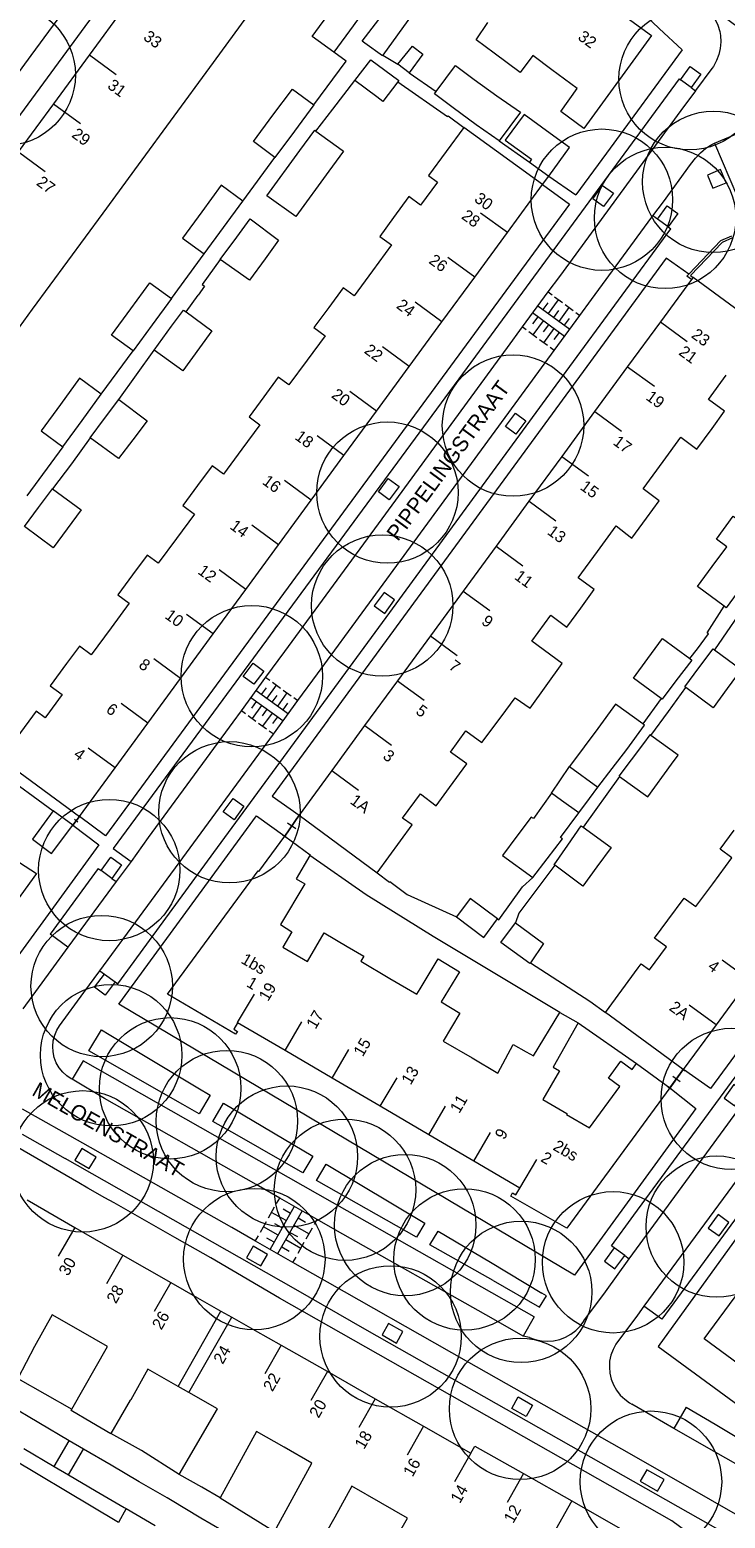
# Model space of a CAD drawing. Header units: metres. Extents: x 134994 to 136506, y 457393 to 459006.
# Tile 35 of 171: x 135656 to 135719, y 457576 to 457710. Entities that reach past the tile are written whole.
import ezdxf
from ezdxf.enums import TextEntityAlignment as Align

# ---------------------------------------------------------------- set-up
doc = ezdxf.new("R2010")
doc.units = ezdxf.units.M
for name, color, linetype, lineweight in [('B-WE-GR-BOOM-S', 250, 'Continuous', 13), ('B-WE-KG_BEBOUWING', 251, 'Continuous', 20), ('B-WE-KG_BEBOUWING TUSSENMUUR', 251, 'Continuous', 5), ('B-WE-KG_HUISNR', 251, 'Continuous', 5), ('B-WE-KG_ONDERGROND_REST', 251, 'Continuous', 5), ('B-WE-KG_STRAATNAAM', 251, 'Continuous', 5)]:
    doc.layers.add(name, color=color, linetype=linetype, lineweight=lineweight)
doc.styles.add('Styledgn000', font='dgn000.shx')

# ---------------------------------------------------------------- blocks, each defined once
blk = doc.blocks.new('SGR-BOOM_02')
blk.add_circle((0, 0), 6.4)

msp = doc.modelspace()

# ---------------------------------------------------------------- linework, layer by layer
at = {"layer": 'B-WE-KG_BEBOUWING', "flags": 128}
for points in [[(135681.84, 457709.67), (135683.58, 457712.06), (135685.33, 457714.45), (135687.28, 457713.03), (135685.54, 457710.63), (135683.79, 457708.24)], [(135690.61, 457706.38), (135689.58, 457707.17), (135690.93, 457708.79), (135691.86, 457708.07)], [(135685.71, 457705.67), (135687.16, 457707.55), (135689.67, 457705.68), (135689.58, 457705.56), (135688.24, 457703.78), (135687.68, 457704.2)], [(135698.78, 457700.23), (135696.69, 457701.67), (135694.6, 457703.22), (135692.91, 457704.47), (135693.06, 457704.67), (135694.82, 457707.04), (135696.51, 457705.78), (135698.54, 457704.28), (135700.69, 457702.81)], [(135678.46, 457698.72), (135676.52, 457700.17), (135678.29, 457702.54), (135680.06, 457704.91), (135682, 457703.47), (135680.23, 457701.09)], [(135703.38, 457700.89), (135701.02, 457702.6), (135699.32, 457700.27), (135701.69, 457698.55), (135701.51, 457698.3), (135703.26, 457697.03), (135705.13, 457699.61)], [(135702.7, 457696.26), (135695.58, 457701.44), (135692.38, 457697.08), (135693.19, 457696.49), (135691.65, 457694.4), (135690.59, 457695.18), (135689.19, 457693.27), (135687.95, 457691.57), (135689.01, 457690.79), (135687.3, 457688.45), (135685.64, 457686.18), (135684.65, 457686.91), (135683.34, 457685.14), (135682, 457683.31), (135683, 457682.58), (135681.38, 457680.37), (135679.73, 457678.12), (135678.77, 457678.82), (135677.46, 457677.04), (135676.12, 457675.22), (135677.09, 457674.51), (135675.46, 457672.29), (135673.81, 457670.04), (135672.78, 457670.8), (135671.47, 457669.02), (135670.13, 457667.2), (135671.17, 457666.43), (135669.55, 457664.22), (135667.9, 457661.98), (135666.9, 457662.72), (135665.58, 457660.92), (135664.25, 457659.12), (135665.26, 457658.37), (135663.63, 457656.14), (135661.84, 457653.7), (135660.78, 457654.48), (135659.61, 457652.89), (135658.13, 457650.88), (135659.2, 457650.09), (135657.71, 457648.07), (135657.66, 457647.99), (135656.86, 457648.58), (135653.67, 457644.26), (135660.76, 457639.06), (135663.99, 457643.47), (135666.95, 457647.5), (135669.91, 457651.54), (135672.87, 457655.58), (135675.83, 457659.61), (135678.79, 457663.65), (135681.75, 457667.69), (135684.71, 457671.72), (135687.67, 457675.76), (135690.63, 457679.8), (135693.59, 457683.84), (135696.55, 457687.87), (135699.51, 457691.91)], [(135684.56, 457699.36), (135684.67, 457699.28), (135683.35, 457697.47), (135680.37, 457693.38), (135677.74, 457695.25), (135680.73, 457699.34), (135682.07, 457701.17), (135682.17, 457701.1)], [(135672.05, 457689.98), (135673.8, 457692.37), (135675.55, 457694.76), (135673.6, 457696.19), (135671.85, 457693.8), (135670.1, 457691.41)], [(135678.8, 457691.22), (135677.58, 457689.55), (135676.16, 457687.59), (135673.52, 457689.47), (135675.01, 457691.51), (135676.22, 457693.16)], [(135669.1, 457685.93), (135667.36, 457683.57), (135665.63, 457681.21), (135663.68, 457682.64), (135665.41, 457685), (135667.15, 457687.36)], [(135670.42, 457684.73), (135672.76, 457683.03), (135671.64, 457681.49), (135670.12, 457679.4), (135667.54, 457681.27), (135669.1, 457683.43), (135670.18, 457684.9)], [(135659.26, 457672.53), (135661, 457674.91), (135662.73, 457677.29), (135660.78, 457678.72), (135659.04, 457676.34), (135657.3, 457673.96)], [(135663.03, 457675.07), (135664.33, 457676.8), (135666.89, 457674.86), (135665.59, 457673.15), (135664.3, 457671.45), (135661.73, 457673.33)], [(135657.07, 457667.01), (135658.34, 457668.72), (135660.93, 457666.81), (135659.65, 457665.09), (135658.39, 457663.38), (135655.8, 457665.29)], [(135719.15, 457658.08), (135716.73, 457659.88), (135718.06, 457661.67), (135719.38, 457663.45), (135718.44, 457664.15), (135719.95, 457666.25), (135723.52, 457663.69), (135721.96, 457661.52), (135720.65, 457659.74), (135719.33, 457657.95)], [(135712.22, 457653.34), (135713.56, 457655.16), (135716.02, 457653.35), (135716.21, 457653.21), (135714.77, 457651.32), (135713.51, 457649.67), (135713.44, 457649.72), (135710.92, 457651.57)], [(135716.85, 457652.51), (135718.13, 457654.24), (135718.25, 457654.15), (135720.68, 457652.36), (135719.41, 457650.63), (135718.14, 457648.9), (135715.68, 457650.72), (135715.59, 457650.78)], [(135709.01, 457643.41), (135710.33, 457645.12), (135711.92, 457647.32), (135711.76, 457647.43), (135709.29, 457649.21), (135707.7, 457647.01), (135706.47, 457645.37), (135705.13, 457643.57), (135707.7, 457641.71)], [(135709.65, 457642.66), (135712.23, 457640.82), (135714.38, 457643.79), (135714.97, 457644.6), (135712.5, 457646.38), (135712.4, 457646.45), (135711.82, 457645.65), (135709.61, 457642.7)], [(135638.42, 457634.66), (135634.17, 457637.75), (135634.81, 457638.62), (135639.64, 457645.21), (135641.54, 457643.97), (135640.51, 457642.55), (135642.89, 457640.82), (135645.38, 457639.01), (135646.27, 457640.23), (135647.89, 457639.06), (135649.48, 457637.91), (135648.57, 457636.7), (135651.28, 457634.73), (135653.83, 457632.88), (135655.33, 457634.9), (135656.89, 457633.88), (135650.86, 457625.61), (135646.8, 457628.57), (135642.52, 457631.68)], [(135660.16, 457638.26), (135658.4, 457639.56), (135656.51, 457636.99), (135658.23, 457635.71), (135660.17, 457638.26)], [(135704.98, 457636.45), (135706.2, 457638.2), (135706.37, 457638.08), (135708.91, 457636.23), (135707.62, 457634.49), (135706.33, 457632.75), (135703.8, 457634.63), (135703.75, 457634.67)], [(135711.21, 457616.68), (135714.23, 457614.48), (135704.9, 457601.77), (135699.81, 457604.69), (135699.96, 457604.98), (135700.29, 457604.79), (135700.65, 457605.4), (135696.46, 457607.85), (135692.4, 457610.23), (135688, 457612.82), (135683.66, 457615.36), (135679.39, 457617.86), (135675.09, 457620.38), (135674.74, 457619.79), (135675.08, 457619.6), (135674.89, 457619.33), (135668.75, 457622.97), (135676.94, 457634.13), (135677.01, 457634.08), (135679.35, 457637.28), (135681.67, 457635.59), (135681.62, 457635.52), (135680.38, 457633.42), (135681.17, 457632.95), (135678.97, 457629.26), (135679.99, 457628.62), (135679.17, 457627.23), (135681.42, 457625.92), (135682.91, 457628.53), (135685.02, 457627.29), (135686.52, 457626.41), (135686.24, 457625.94), (135688.88, 457624.39), (135691.32, 457622.97), (135691.6, 457623.44), (135693.24, 457626.15), (135695.16, 457624.99), (135693.52, 457622.28), (135695.2, 457621.26), (135693.71, 457618.71), (135696.32, 457617.19), (135698.64, 457615.82), (135700.03, 457618.42), (135701.2, 457617.75), (135701.88, 457617.38), (135704.27, 457621.32), (135705.91, 457620.36), (135703.64, 457616.35), (135704.22, 457616.01), (135702.71, 457613.44), (135704.88, 457612.17), (135704.91, 457612.15), (135704.86, 457612.07), (135706.93, 457610.85), (135709.69, 457614.61), (135708.66, 457615.36), (135709.79, 457616.9), (135710.82, 457616.15)], [(135698.61, 457629.78), (135696.15, 457631.63), (135694.89, 457629.97), (135697.39, 457628.1)], [(135700.24, 457629.43), (135702.79, 457627.55), (135701.6, 457625.81), (135701.54, 457625.73), (135698.93, 457627.65)], [(135725.58, 457585.7), (135721.44, 457588.74), (135717.33, 457591.76), (135723.36, 457599.95), (135725.24, 457598.58), (135723.7, 457596.56), (135725.97, 457594.91), (135728.3, 457593.2), (135729.21, 457594.47), (135731.03, 457593.12), (135732.68, 457591.9), (135731.77, 457590.68), (135734.27, 457588.85), (135736.6, 457587.15), (135737.4, 457588.41), (135739.26, 457587.09), (135733.76, 457579.71), (135733.76, 457579.7), (135729.73, 457582.66)]]:
    msp.add_lwpolyline(points, close=True, dxfattribs=at)
for points in [[(135655.26, 457699.21), (135658.45, 457703.56), (135661.69, 457707.98), (135664.92, 457712.39)], [(135691.83, 457712.96), (135688.22, 457707.96), (135688.2, 457707.92), (135686.61, 457709.07), (135686.35, 457709.25), (135687.87, 457711.2)], [(135708.16, 457712.96), (135712.55, 457709.74), (135706.42, 457701.35), (135704.34, 457702.87), (135705.83, 457704.95), (135703.53, 457706.66), (135701.81, 457707.94), (135700.67, 457706.41), (135698.3, 457708.17), (135696.68, 457709.37), (135697.75, 457710.93)], [(135675.74, 457711.22), (135672.55, 457706.87), (135669.32, 457702.45), (135666.08, 457698.04), (135662.89, 457693.68), (135659.69, 457689.33), (135656.5, 457684.97), (135653.31, 457680.62)], [(135723.36, 457682.7), (135716.32, 457687.86), (135716.17, 457687.66), (135713.36, 457683.84), (135710.39, 457679.78), (135707.41, 457675.71), (135704.44, 457671.65), (135701.46, 457667.59), (135698.49, 457663.53), (135695.51, 457659.46), (135692.54, 457655.4), (135689.56, 457651.34), (135686.58, 457647.28), (135683.61, 457643.22), (135680.65, 457639.18), (135687.71, 457633.94), (135690.89, 457638.3), (135690.02, 457638.91), (135691.63, 457641.11), (135693.07, 457640.03), (135694.26, 457641.66), (135695.84, 457643.82), (135694.37, 457644.86), (135695.75, 457646.81), (135697.2, 457645.75), (135698.95, 457648.08), (135700.2, 457649.79), (135701.56, 457648.87), (135704.48, 457652.9), (135701.72, 457654.92), (135703.45, 457657.27), (135704.89, 457656.2), (135706.15, 457657.92), (135707.38, 457659.61), (135705.92, 457660.66), (135707.67, 457663.05), (135709.35, 457665.35), (135710.77, 457664.25), (135712.09, 457666.05), (135713.25, 457667.64), (135711.8, 457668.7), (135713.61, 457671.18), (135715.22, 457673.38), (135716.65, 457672.29), (135718.04, 457674.18), (135719.17, 457675.74), (135717.73, 457676.81), (135719.32, 457678.99)], [(135705.97, 457639.37), (135704.42, 457640.49), (135703.51, 457641.16), (135701.87, 457638.86), (135701.67, 457639), (135700.36, 457637.26), (135699.06, 457635.51), (135701.82, 457633.54), (135703.1, 457635.21), (135704.49, 457637.04), (135704.33, 457637.15), (135705.97, 457639.37), (135706.93, 457640.67), (135707.7, 457641.71)], [(135721.39, 457624.26), (135718.4, 457620.18), (135715.43, 457616.16), (135708.38, 457621.3), (135711.36, 457625.36), (135711.63, 457625.72), (135712.38, 457625.17), (135713.91, 457627.25), (135712.84, 457628.03), (135714.04, 457629.66), (135715.52, 457631.67), (135716.58, 457630.89), (135718.1, 457632.95), (135719.83, 457635.31), (135718.77, 457636.09), (135720.03, 457637.8)], [(135656.02, 457604.34), (135660.34, 457601.85), (135664.71, 457599.34), (135669.03, 457596.86), (135671.45, 457595.47), (135673.58, 457594.27), (135674.55, 457593.72), (135676.69, 457592.53), (135679.03, 457591.19), (135683.18, 457588.83), (135687.54, 457586.34), (135691.92, 457583.85), (135696.19, 457581.42), (135696.57, 457582.06), (135700.98, 457579.56), (135705.34, 457577.09), (135709.93, 457574.48)], [(135678.44, 457574.33), (135681.82, 457580.5), (135679.31, 457581.94), (135676.79, 457583.38), (135673.52, 457577.37), (135671.84, 457578.32), (135669.81, 457579.47), (135673.26, 457585.41), (135670.68, 457586.89), (135669.71, 457587.45), (135666.96, 457589.01), (135665.41, 457586.23), (135665.37, 457586.22), (135663.62, 457583.2), (135663.61, 457583.17), (135661.87, 457584.18), (135660.02, 457585.26), (135660.09, 457585.4), (135663.3, 457591.08), (135660.88, 457592.46), (135658.3, 457593.92), (135656.71, 457591.06), (135655.19, 457588.17)], [(135674.55, 457573.91), (135671.77, 457575.54), (135669, 457577.18), (135668.7, 457577.36), (135666.17, 457578.83), (135663.65, 457580.31), (135661.13, 457581.78), (135659.85, 457582.53), (135657.1, 457584.16), (135654.35, 457585.79)], [(135655.74, 457581.83), (135658.49, 457580.21), (135659.77, 457579.46), (135662.29, 457577.98), (135664.81, 457576.5), (135664.99, 457576.4), (135667.63, 457574.85)], [(135687.78, 457570.86), (135690.48, 457575.53), (135688.04, 457576.93), (135685.43, 457578.42), (135683.9, 457575.63), (135682.02, 457572.33)]]:
    msp.add_lwpolyline(points, dxfattribs=at)
at = {"layer": 'B-WE-KG_BEBOUWING'}
for points in [[(135703.51, 457641.16), (135705.13, 457643.57)], [(135669.71, 457587.45), (135673.58, 457594.27)], [(135670.68, 457586.89), (135674.55, 457593.72)], [(135658.49, 457580.21), (135659.85, 457582.53)], [(135659.77, 457579.46), (135661.13, 457581.78)]]:
    msp.add_lwpolyline(points, dxfattribs=at)
at = {"layer": 'B-WE-KG_BEBOUWING TUSSENMUUR'}
for p, q in [((135661.67, 457707.99), (135664.09, 457706.21)), ((135658.43, 457703.58), (135660.85, 457701.8)), ((135655.24, 457699.22), (135657.66, 457697.45)), ((135699.51, 457691.91), (135697.09, 457693.68)), ((135696.55, 457687.87), (135694.13, 457689.65)), ((135693.59, 457683.84), (135691.17, 457685.61)), ((135713.37, 457683.84), (135715.79, 457682.06)), ((135690.63, 457679.8), (135688.21, 457681.57)), ((135710.39, 457679.77), (135712.82, 457678)), ((135687.67, 457675.76), (135685.25, 457677.54)), ((135707.42, 457675.71), (135709.84, 457673.94)), ((135684.71, 457671.72), (135682.29, 457673.5)), ((135704.44, 457671.65), (135706.86, 457669.88)), ((135681.75, 457667.69), (135679.33, 457669.46)), ((135701.47, 457667.59), (135703.89, 457665.82)), ((135678.79, 457663.65), (135676.37, 457665.42)), ((135698.49, 457663.53), (135700.91, 457661.75)), ((135675.83, 457659.61), (135673.41, 457661.39)), ((135695.51, 457659.46), (135697.93, 457657.69)), ((135672.87, 457655.58), (135670.45, 457657.35)), ((135692.54, 457655.4), (135694.96, 457653.63)), ((135669.91, 457651.54), (135667.49, 457653.31)), ((135689.56, 457651.34), (135691.98, 457649.57)), ((135666.95, 457647.5), (135664.53, 457649.28)), ((135686.59, 457647.28), (135689.01, 457645.51)), ((135663.99, 457643.47), (135661.57, 457645.24)), ((135683.61, 457643.22), (135686.03, 457641.44)), ((135721.39, 457624.26), (135718.97, 457626.03)), ((135675.09, 457620.39), (135676.61, 457622.97)), ((135718.4, 457620.18), (135715.98, 457621.96)), ((135679.39, 457617.86), (135680.91, 457620.45)), ((135683.66, 457615.36), (135685.17, 457617.95)), ((135688, 457612.82), (135689.52, 457615.4)), ((135692.4, 457610.23), (135693.92, 457612.82)), ((135696.46, 457607.85), (135697.98, 457610.44)), ((135700.65, 457605.4), (135702.17, 457607.99)), ((135660.34, 457601.85), (135658.85, 457599.25)), ((135664.71, 457599.34), (135663.21, 457596.74)), ((135669.03, 457596.86), (135667.54, 457594.25)), ((135679.03, 457591.19), (135677.55, 457588.58)), ((135683.21, 457588.8), (135681.73, 457586.19)), ((135687.54, 457586.34), (135686.06, 457583.73)), ((135691.92, 457583.85), (135690.44, 457581.24)), ((135696.19, 457581.42), (135694.71, 457578.81)), ((135700.98, 457579.56), (135699.5, 457576.95)), ((135705.34, 457577.09), (135703.86, 457574.48))]:
    msp.add_line(p, q, dxfattribs=at)
at = {"layer": 'B-WE-KG_ONDERGROND_REST'}
for p, q in [((135662.67, 457712.5), (135646.88, 457691)), ((135684.91, 457707.43), (135683.79, 457708.24)), ((135688.22, 457707.96), (135689.58, 457707.17)), ((135682, 457703.47), (135684.91, 457707.43)), ((135690.61, 457706.38), (135693.06, 457704.67)), ((135715.07, 457705.83), (135715.18, 457705.74)), ((135716.14, 457705.04), (135716.53, 457704.76)), ((135698.78, 457700.23), (135701.51, 457698.3)), ((135675.55, 457694.76), (135678.46, 457698.72)), ((135713.65, 457694.71), (135716.1, 457698.08)), ((135702.7, 457696.26), (135703.26, 457697.03)), ((135703.26, 457697.03), (135705.7, 457695.34)), ((135714.06, 457692.42), (135714.31, 457692.24)), ((135669.1, 457685.93), (135672.05, 457689.98)), ((135703.19, 457686.54), (135703.55, 457686.28)), ((135702.26, 457685.29), (135705.15, 457683.16)), ((135702.74, 457684.94), (135703.21, 457685.56)), ((135703.23, 457684.58), (135704.15, 457685.83)), ((135703.79, 457686.1), (135704.51, 457685.57)), ((135704.19, 457683.87), (135705.11, 457685.12)), ((135704.75, 457685.39), (135705.48, 457684.86)), ((135704.68, 457682.5), (135701.77, 457684.64)), ((135702.26, 457684.28), (135701.79, 457683.65)), ((135702.74, 457683.93), (135701.81, 457682.66)), ((135703.71, 457684.23), (135704.17, 457684.85)), ((135704.67, 457683.52), (135705.14, 457684.14)), ((135705.72, 457684.68), (135706.08, 457684.41)), ((135701.2, 457683.1), (135700.84, 457683.37)), ((135702.17, 457682.39), (135701.45, 457682.92)), ((135703.23, 457683.57), (135702.76, 457682.93)), ((135703.71, 457683.22), (135702.78, 457681.94)), ((135704.2, 457682.86), (135703.73, 457682.22)), ((135662.73, 457677.29), (135665.63, 457681.21)), ((135664.33, 457676.8), (135667.54, 457681.27)), ((135703.14, 457681.68), (135702.42, 457682.21)), ((135703.75, 457681.23), (135703.38, 457681.5)), ((135661.73, 457673.33), (135660.06, 457670.97)), ((135659.26, 457672.53), (135655.99, 457668.09)), ((135660.06, 457670.97), (135658.34, 457668.72)), ((135717.6, 457655.68), (135719.15, 457658.08)), ((135721.5, 457658.84), (135718.25, 457654.15)), ((135716.02, 457653.35), (135716.71, 457654.23)), ((135677.63, 457651.64), (135678, 457651.38)), ((135676.78, 457650.45), (135679.69, 457648.35)), ((135677.26, 457650.1), (135677.69, 457650.7)), ((135677.75, 457649.75), (135678.6, 457650.94)), ((135678.23, 457649.4), (135678.66, 457650)), ((135678.24, 457651.2), (135678.97, 457650.68)), ((135678.72, 457649.05), (135679.57, 457650.24)), ((135679.21, 457650.5), (135679.94, 457649.98)), ((135679.17, 457647.72), (135676.28, 457649.8)), ((135676.76, 457649.45), (135676.34, 457648.85)), ((135677.24, 457649.1), (135676.39, 457647.91)), ((135677.73, 457648.76), (135677.3, 457648.16)), ((135679.2, 457648.7), (135679.63, 457649.3)), ((135680.18, 457649.81), (135680.55, 457649.54)), ((135675.79, 457648.35), (135675.43, 457648.61)), ((135676.75, 457647.65), (135676.03, 457648.17)), ((135677.71, 457646.96), (135676.99, 457647.48)), ((135678.21, 457648.41), (135677.35, 457647.22)), ((135678.69, 457648.06), (135678.26, 457647.47)), ((135678.32, 457646.53), (135677.95, 457646.79)), ((135653.51, 457643.12), (135658.4, 457639.56)), ((135709.65, 457642.66), (135706.37, 457638.08)), ((135706.93, 457640.67), (135707.7, 457641.71)), ((135680.44, 457639.32), (135680.82, 457639.05)), ((135660.25, 457638.21), (135660.09, 457638.33)), ((135660.16, 457638.26), (135660.77, 457639.06)), ((135660.76, 457639.06), (135660.16, 457638.26)), ((135660.17, 457638.27), (135660.77, 457639.06)), ((135660.63, 457638.54), (135660.31, 457638.79)), ((135660.85, 457639), (135660.7, 457639.12)), ((135660.77, 457639.06), (135660.76, 457639.06)), ((135680.63, 457639.18), (135679.33, 457637.27)), ((135680.65, 457639.18), (135679.35, 457637.28)), ((135679.35, 457637.28), (135680.65, 457639.18)), ((135679.6, 457638.49), (135680.37, 457637.97)), ((135679.14, 457637.4), (135679.52, 457637.14)), ((135662.47, 457634.34), (135658.11, 457628.4)), ((135662.47, 457634.34), (135662.72, 457634.16)), ((135663.69, 457633.45), (135664.1, 457633.16)), ((135659.73, 457627.21), (135658.11, 457628.4)), ((135662.62, 457625.09), (135663.03, 457624.79)), ((135663.99, 457624.08), (135664.24, 457623.9)), ((135705.91, 457620.36), (135711.21, 457616.68)), ((135663.45, 457619.32), (135671.5, 457614.5)), ((135670.12, 457612.98), (135661.62, 457617.83)), ((135661.1, 457616.94), (135660.11, 457615.26)), ((135715.43, 457616.15), (135714.22, 457614.45)), ((135715.43, 457616.16), (135714.23, 457614.48)), ((135714.23, 457614.48), (135715.43, 457616.16)), ((135714.48, 457615.54), (135715.16, 457615.06)), ((135715.26, 457616.27), (135715.6, 457616.03)), ((135714.05, 457614.57), (135714.39, 457614.33)), ((135655.57, 457610.3), (135659.47, 457608.08)), ((135678.62, 457604.02), (135678.9, 457604.51)), ((135677.89, 457602.72), (135678.44, 457603.7)), ((135678.02, 457599.85), (135680.23, 457603.76)), ((135679.49, 457602.46), (135678.16, 457603.21)), ((135680.93, 457603.36), (135678.71, 457599.45)), ((135679.86, 457603.11), (135679.2, 457603.49)), ((135677.15, 457601.41), (135677.7, 457602.39)), ((135678.75, 457601.16), (135677.43, 457601.9)), ((135679.12, 457601.81), (135678.46, 457602.18)), ((135680.19, 457602.05), (135681.55, 457601.28)), ((135680.56, 457602.71), (135681.24, 457602.32)), ((135681.83, 457601.77), (135681.27, 457600.79)), ((135682.29, 457602.59), (135682.01, 457602.1)), ((135676.69, 457600.6), (135676.97, 457601.09)), ((135678.39, 457600.5), (135677.72, 457600.88)), ((135679.45, 457600.75), (135680.81, 457599.98)), ((135679.82, 457601.4), (135680.5, 457601.02)), ((135681.09, 457600.47), (135680.53, 457599.49)), ((135679.08, 457600.1), (135679.76, 457599.71)), ((135680.35, 457599.16), (135680.07, 457598.68)), ((135710.14, 457599.3), (135710.55, 457599)), ((135697.97, 457598.7), (135702.63, 457595.91)), ((135698.22, 457597.03), (135702.43, 457594.62)), ((135701.93, 457593.74), (135700.95, 457592.01)), ((135713.48, 457593.53), (135711.87, 457594.71)), ((135701.52, 457591.88), (135700.95, 457592.01)), ((135655.19, 457588.17), (135660.09, 457585.4)), ((135673.52, 457577.37), (135678.44, 457574.33))]:
    msp.add_line(p, q, dxfattribs=at)
at = {"layer": 'B-WE-KG_ONDERGROND_REST', "flags": 128}
for points in [[(135675.28, 457737.41), (135676.45, 457736.59), (135677.07, 457736.16), (135669.62, 457726.03), (135662.01, 457715.63), (135656.38, 457707.94), (135647.12, 457695.32)], [(135695.87, 457721.97), (135697.67, 457724.37), (135699.45, 457723.07), (135701.94, 457721.2), (135713.25, 457710.4), (135715.34, 457708.45), (135708.48, 457699.1), (135705.7, 457695.34)], [(135717.2, 457712.54), (135717.64, 457712.15), (135718.01, 457711.7), (135718.32, 457711.21), (135718.56, 457710.68), (135718.73, 457710.12), (135718.79, 457709.75)], [(135718.25, 457700), (135720.33, 457695.12), (135726.4, 457697.71), (135737.09, 457702.29), (135748.6, 457707.23), (135749.29, 457707.52), (135748.15, 457710.21), (135747.24, 457712.38)], [(135718.79, 457709.75), (135718.82, 457709.17), (135718.77, 457708.59), (135718.65, 457708.02), (135718.44, 457707.48), (135718.16, 457706.96), (135718.03, 457706.77)], [(135715.18, 457705.74), (135716.07, 457706.95), (135717.03, 457706.24), (135716.14, 457705.04)], [(135718.03, 457706.77), (135716.53, 457704.77), (135716.53, 457704.76)], [(135718.82, 457700.25), (135719.56, 457700.55), (135733.92, 457706.69), (135735.95, 457707.56)], [(135715.07, 457705.83), (135695.86, 457679.69), (135663.81, 457636.16), (135665.44, 457634.98)], [(135683.71, 457703.09), (135685.71, 457705.67)], [(135689.58, 457705.56), (135694.1, 457702.42), (135694.16, 457702.47), (135695.58, 457701.44)], [(135716.14, 457705.04), (135715.18, 457705.74)], [(135716.53, 457704.76), (135715.22, 457702.97), (135704.22, 457687.95), (135703.18, 457686.55)], [(135682.17, 457701.1), (135683.71, 457703.09)], [(135716.1, 457698.08), (135716.53, 457698.66), (135716.98, 457699.13), (135717.48, 457699.55), (135718.03, 457699.9), (135718.25, 457700)], [(135718.25, 457700), (135718.62, 457700.17), (135718.82, 457700.25)], [(135718.81, 457697.62), (135717.62, 457697.12), (135718.12, 457695.93), (135719.31, 457696.43), (135718.81, 457697.62)], [(135702.7, 457696.26), (135705.14, 457694.49), (135663.12, 457637.31), (135660.77, 457639.06)], [(135709.11, 457695.48), (135708.22, 457694.26), (135707.25, 457694.96), (135708.13, 457696.18), (135709.11, 457695.48)], [(135712.69, 457693.42), (135713.65, 457694.71)], [(135706.08, 457684.41), (135707.14, 457685.85), (135712.6, 457693.3), (135712.69, 457693.42)], [(135713.1, 457693.13), (135712.69, 457693.42)], [(135713.1, 457693.13), (135713.99, 457694.34), (135714.95, 457693.63), (135714.06, 457692.42)], [(135714.06, 457692.42), (135713.1, 457693.13)], [(135664.24, 457623.9), (135673.28, 457636.24), (135688.53, 457657.06), (135704.84, 457679.35), (135714.31, 457692.24)], [(135715.93, 457688.14), (135718.83, 457691.19), (135719.82, 457691.61)], [(135719.9, 457691.43), (135718.94, 457691.02), (135716.1, 457688.02), (135716.32, 457687.86)], [(135673.52, 457689.47), (135671.88, 457687.21), (135672.1, 457687.05), (135671.52, 457686.25)], [(135715.93, 457688.14), (135713.9, 457689.6), (135678.21, 457640.88), (135680.65, 457639.18)], [(135716.17, 457687.66), (135715.76, 457687.96), (135715.93, 457688.14)], [(135703.18, 457686.55), (135700.84, 457683.37)], [(135670.42, 457684.73), (135671.52, 457686.25)], [(135703.75, 457681.23), (135706.08, 457684.41)], [(135700.84, 457683.37), (135699.48, 457681.52), (135688.14, 457665.99), (135679.33, 457653.99), (135677.62, 457651.65)], [(135680.55, 457649.54), (135682.33, 457651.97), (135691.08, 457663.92), (135702.36, 457679.33), (135703.75, 457681.23)], [(135699.34, 457674.35), (135700.23, 457675.56), (135701.18, 457674.86), (135700.29, 457673.65), (135699.34, 457674.35)], [(135689.7, 457668.94), (135688.8, 457667.73), (135687.84, 457668.45), (135688.73, 457669.66), (135689.7, 457668.94)], [(135688.34, 457659.34), (135687.45, 457658.11), (135688.42, 457657.42), (135689.3, 457658.65), (135688.34, 457659.34)], [(135716.71, 457654.23), (135717.71, 457655.6), (135717.6, 457655.68)], [(135677.45, 457652.22), (135676.57, 457651.02), (135675.6, 457651.73), (135676.49, 457652.93), (135677.45, 457652.22)], [(135677.62, 457651.65), (135675.41, 457648.62)], [(135712.5, 457646.38), (135714.1, 457648.56), (135715.68, 457650.72)], [(135678.33, 457646.51), (135680.55, 457649.54)], [(135713.44, 457649.72), (135711.76, 457647.43)], [(135739.3, 457648.65), (135741.74, 457646.88), (135717.91, 457614.42), (135715.44, 457616.15), (135715.43, 457616.16)], [(135675.41, 457648.62), (135674.66, 457647.59), (135666.99, 457637.14), (135665.44, 457634.98)], [(135662.62, 457625.09), (135669.8, 457634.85), (135677.66, 457645.59), (135678.33, 457646.51)], [(135709.18, 457600.01), (135708.95, 457600.17), (135710.97, 457602.95), (135741.17, 457644.1)], [(135673.78, 457639.47), (135674.67, 457640.68), (135675.64, 457639.97), (135674.76, 457638.75), (135673.78, 457639.47)], [(135748.14, 457640.82), (135744.22, 457635.39), (135734.16, 457621.69), (135728.91, 457614.56), (135723.57, 457607.27), (135713.48, 457593.53)], [(135724.84, 457567.56), (135714.39, 457575.3), (135678.89, 457595.43), (135672.67, 457599.1), (135669.4, 457600.93), (135663.91, 457604.06), (135663.07, 457604.52), (135661.54, 457605.39), (135660.7, 457605.9), (135655.18, 457609.07), (135651.92, 457610.89), (135646.61, 457613.93), (135645.9, 457614.45), (135644.56, 457615.34), (135638.71, 457619.58), (135635.75, 457621.81), (135622.19, 457631.65), (135611.55, 457639.46), (135609.75, 457637.19)], [(135660.17, 457638.26), (135662.52, 457636.48), (135651.54, 457621.42), (135632.39, 457635.38), (135634.17, 457637.75)], [(135714.23, 457614.48), (135716.58, 457612.61), (135705.6, 457597.52), (135664.33, 457622.07), (135676.8, 457639.12), (135679.35, 457637.28)], [(135662.72, 457634.16), (135663.6, 457635.38), (135664.57, 457634.67)], [(135704.27, 457621.32), (135692.78, 457628.18), (135686.74, 457631.97), (135681.62, 457635.52)], [(135663.69, 457633.45), (135662.72, 457634.16)], [(135664.57, 457634.67), (135663.69, 457633.45)], [(135665.44, 457634.98), (135664.1, 457633.16)], [(135687.71, 457633.94), (135688.84, 457633.11), (135688.88, 457633.16), (135690.45, 457632), (135694.89, 457629.97)], [(135703.8, 457634.63), (135700.56, 457630.3), (135700.24, 457629.43)], [(135664.1, 457633.16), (135659.73, 457627.21)], [(135698.61, 457629.78), (135698.74, 457629.7), (135700.89, 457632.68), (135701.82, 457633.54)], [(135659.73, 457627.21), (135658.19, 457625.11), (135655.63, 457621.65)], [(135701.6, 457625.81), (135706.96, 457622.34), (135708.38, 457621.3)], [(135658.97, 457620.1), (135661.17, 457623.11), (135662.62, 457625.09)], [(135662.14, 457623.59), (135663.03, 457624.79)], [(135663.03, 457624.79), (135663.99, 457624.08)], [(135663.99, 457624.08), (135663.11, 457622.88), (135662.14, 457623.59)], [(135710.55, 457599), (135717.9, 457609.05), (135722.19, 457614.91), (135727.22, 457621.78), (135728.95, 457624.14)], [(135731.9, 457621.98), (135730.59, 457620.2), (135720.73, 457606.76), (135711.87, 457594.71)], [(135660.03, 457615.3), (135659.63, 457615.56), (135659.25, 457615.91), (135658.92, 457616.31), (135658.67, 457616.75), (135658.48, 457617.23), (135658.38, 457617.73), (135658.35, 457618.24), (135658.4, 457618.75), (135658.53, 457619.24), (135658.73, 457619.71), (135658.97, 457620.1)], [(135661.62, 457617.83), (135662.75, 457619.74), (135663.45, 457619.32)], [(135701.93, 457593.74), (135685.01, 457603.36), (135661.1, 457616.94)], [(135660.11, 457615.26), (135660.03, 457615.3)], [(135678.9, 457604.51), (135676.77, 457605.72), (135663.05, 457613.52), (135660.11, 457615.26)], [(135671.5, 457614.5), (135672.61, 457613.83), (135671.61, 457612.13), (135670.12, 457612.98)], [(135720.1, 457612.85), (135720.99, 457614.07), (135720.02, 457614.78), (135719.13, 457613.56), (135720.1, 457612.85)], [(135676.7, 457600.61), (135674.55, 457601.84), (135661.07, 457609.48), (135655.6, 457612.56)], [(135681.89, 457608.29), (135680.99, 457606.8), (135675.04, 457610.19), (135672.83, 457611.44), (135673.82, 457613.11), (135681.89, 457608.29)], [(135660.36, 457607.93), (135661.66, 457607.17), (135662.27, 457608.22), (135660.97, 457608.98), (135660.36, 457607.93)], [(135719.71, 457573.86), (135686.83, 457592.52), (135680.16, 457596.35), (135659.47, 457608.08)], [(135692.04, 457602.23), (135691.28, 457600.96), (135682.22, 457606.1), (135683.1, 457607.57), (135692.04, 457602.23)], [(135726.82, 457604.63), (135724.3, 457606.49), (135713.15, 457591.06), (135724.66, 457582.64), (135730.89, 457577.99), (135732.02, 457577.24), (135733.76, 457579.7)], [(135682.29, 457602.58), (135678.9, 457604.51)], [(135718.58, 457603.01), (135717.7, 457601.79), (135718.67, 457601.08), (135719.55, 457602.3), (135718.58, 457603.01)], [(135700.95, 457592.01), (135698.03, 457593.66), (135684.14, 457601.52), (135682.29, 457602.58)], [(135698.22, 457597.03), (135692.5, 457600.26), (135693.23, 457601.51), (135697.97, 457598.7)], [(135677.78, 457599.41), (135676.49, 457600.15), (135675.88, 457599.09), (135677.18, 457598.36), (135677.78, 457599.41)], [(135680.08, 457598.68), (135676.7, 457600.61)], [(135706.43, 457593.38), (135708.38, 457596.03), (135710.55, 457599)], [(135709.18, 457600.01), (135708.29, 457598.8), (135709.25, 457598.09)], [(135710.14, 457599.3), (135709.18, 457600.01)], [(135709.25, 457598.09), (135710.14, 457599.3)], [(135723.28, 457573.86), (135721.83, 457574.92), (135721.65, 457575.05), (135717.89, 457577.19), (135710.77, 457581.25), (135695.82, 457589.73), (135681.91, 457597.64), (135680.08, 457598.68)], [(135702.43, 457594.62), (135703.05, 457595.66), (135702.63, 457595.91)], [(135711.87, 457594.71), (135711.29, 457593.91), (135709.34, 457591.29)], [(135690.05, 457592.42), (135688.75, 457593.16), (135688.16, 457592.12), (135689.46, 457591.38), (135690.05, 457592.42)], [(135701.52, 457591.88), (135702.04, 457591.69), (135702.59, 457591.58), (135703.15, 457591.54), (135703.7, 457591.58), (135704.25, 457591.71), (135704.77, 457591.9), (135705.26, 457592.17), (135705.7, 457592.51), (135706.09, 457592.91), (135706.42, 457593.36), (135706.43, 457593.38)], [(135709.34, 457591.29), (135709.08, 457590.8), (135708.89, 457590.28), (135708.77, 457589.74), (135708.74, 457589.19), (135708.79, 457588.64), (135708.91, 457588.1), (135709.11, 457587.59), (135709.39, 457587.11), (135709.73, 457586.67), (135710.13, 457586.29), (135710.58, 457585.97), (135710.78, 457585.85)], [(135700.49, 457586.5), (135701.79, 457585.76), (135701.2, 457584.72), (135699.9, 457585.46), (135700.49, 457586.5)], [(135714.59, 457583.65), (135712.72, 457584.73), (135710.78, 457585.85)], [(135715.7, 457585.58), (135714.59, 457583.65)], [(135715.7, 457585.58), (135718.31, 457584.03), (135723.51, 457580.94), (135726.26, 457579.1), (135733.25, 457573.93)], [(135664.99, 457576.4), (135664.31, 457575.14), (135652.34, 457582.25), (135653, 457583.44)], [(135669.81, 457579.47), (135666.38, 457581.64), (135663.62, 457583.2)], [(135725.63, 457577.06), (135724.21, 457578.12), (135724, 457578.26), (135714.59, 457583.65)], [(135713.7, 457579.02), (135712.13, 457579.91), (135711.54, 457578.87), (135713.11, 457577.98), (135713.7, 457579.02)]]:
    msp.add_lwpolyline(points, dxfattribs=at)

# ---------------------------------------------------------------- block references
at = {"layer": 'B-WE-GR-BOOM-S'}
for p in [(135654, 457706.19), (135716.01, 457705.8), (135718.15, 457696.5), (135708.07, 457694.89), (135713.79, 457693.24), (135700.02, 457674.44), (135688.65, 457668.37), (135688.18, 457658.15), (135676.37, 457651.75), (135674.35, 457639.43), (135663.47, 457634.2), (135662.78, 457623.7), (135663.64, 457617.44), (135668.98, 457614.44), (135719.82, 457613.48), (135674.12, 457611.48), (135661.06, 457607.83), (135679.55, 457608.26), (135684.81, 457605.26), (135690.26, 457602.06), (135718.46, 457601.92), (135676.6, 457598.98), (135695.63, 457598.95), (135709.08, 457598.69), (135700.76, 457596.01), (135688.94, 457591.98), (135700.66, 457585.42), (135712.51, 457578.83)]:
    msp.add_blockref('SGR-BOOM_02', p, dxfattribs=at)

# ---------------------------------------------------------------- texts
at = {"layer": 'B-WE-KG_HUISNR', "style": 'Styledgn000'}
for s, height, rotation, p in [('33', 1.054, 323.7414, (135666.78, 457709.88)), ('31', 1.054, 323.7414, (135663.54, 457705.47)), ('29', 1.054, 323.7414, (135660.3, 457701.05)), ('27', 1.054, 323.7414, (135657.11, 457696.7)), ('23', 1.054, 323.7882, (135716.4, 457682.9)), ('21', 1.054, 323.7882, (135715.26, 457681.34)), ('19', 1.054, 323.7882, (135712.28, 457677.28)), ('17', 1.054, 323.7882, (135709.31, 457673.21)), ('15', 1.054, 323.7882, (135706.33, 457669.15)), ('13', 1.054, 323.7882, (135703.36, 457665.09)), ('11', 1.054, 323.7882, (135700.38, 457661.03)), ('9', 1.05, 323.7882, (135697.4, 457656.96)), ('7', 1.05, 323.7882, (135694.43, 457652.9)), ('5', 1.05, 323.7882, (135691.45, 457648.84)), ('3', 1.05, 323.7882, (135688.47, 457644.78)), ('1A', 1.054, 323.7882, (135685.5, 457640.72)), ('1bs', 1.054, 329.756, (135675.58, 457626.29)), ('1', 1.05, 329.756, (135676.08, 457624.16)), ('19', 1.054, 59.6242, (135677.39, 457622.52)), ('17', 1.054, 59.6242, (135681.69, 457620)), ('15', 1.054, 59.6242, (135685.96, 457617.5)), ('13', 1.054, 59.6242, (135690.3, 457614.95)), ('11', 1.054, 59.6242, (135694.7, 457612.37)), ('9', 1.05, 59.6242, (135698.76, 457609.99))]:
    msp.add_text(s, height=height, rotation=rotation, dxfattribs=at).set_placement(p, align=Align.MIDDLE_LEFT)
at = {"layer": 'B-WE-KG_HUISNR', "linetype": 'Continuous', "style": 'Styledgn000'}
msp.add_text('32', height=1.054, rotation=323.7882, dxfattribs=at).set_placement((135707.39, 457708.95), align=Align.MIDDLE_RIGHT)
at = {"layer": 'B-WE-KG_HUISNR', "style": 'Styledgn000'}
for s, height, rotation, p in [('30', 1.054, 323.756, (135698.01, 457694.29)), ('28', 1.054, 323.756, (135696.85, 457692.74)), ('26', 1.054, 323.756, (135693.9, 457688.7)), ('24', 1.054, 323.756, (135690.96, 457684.64)), ('22', 1.054, 323.756, (135688.05, 457680.57)), ('20', 1.054, 323.756, (135685.08, 457676.54)), ('18', 1.054, 323.756, (135681.77, 457672.76)), ('16', 1.054, 323.756, (135678.82, 457668.71)), ('14', 1.054, 323.756, (135675.89, 457664.66)), ('12', 1.054, 323.756, (135672.98, 457660.59)), ('10', 1.054, 323.756, (135670, 457656.56)), ('8', 1.05, 323.756, (135666.99, 457652.56)), ('6', 1.05, 323.756, (135664.04, 457648.52)), ('4', 1.05, 323.756, (135661.1, 457644.46)), ('4', 1.05, 323.7121, (135718.51, 457625.26)), ('2A', 1.054, 323.7121, (135715.78, 457620.99)), ('2bs', 1.054, 330.2241, (135705.79, 457608.25)), ('2', 1.05, 330.2241, (135703.39, 457607.94)), ('30', 1.054, 60.1766, (135660.06, 457599)), ('28', 1.054, 60.1766, (135664.39, 457596.5)), ('26', 1.054, 60.1766, (135668.51, 457594.13)), ('24', 1.054, 60.3721, (135674.06, 457591.02)), ('22', 1.054, 60.3721, (135678.56, 457588.54)), ('20', 1.054, 60.3721, (135682.74, 457586.14)), ('18', 1.054, 60.3721, (135686.85, 457583.31)), ('16', 1.054, 60.3721, (135691.24, 457580.82)), ('14', 1.054, 60.3721, (135695.53, 457578.42)), ('12', 1.054, 60.4235, (135700.35, 457576.61))]:
    msp.add_text(s, height=height, rotation=rotation, dxfattribs=at).set_placement(p, align=Align.MIDDLE_RIGHT)
at = {"layer": 'B-WE-KG_STRAATNAAM', "style": 'Styledgn000'}
for s, rotation, p in [('PIPPELINGSTRAAT', 53.7335, (135689.6, 457663.9)), ('MELOENSTRAAT', 330.4067, (135656.37, 457613.87))]:
    msp.add_text(s, height=1.4, rotation=rotation, dxfattribs=at).set_placement(p)

doc.saveas('drawing.dxf')
